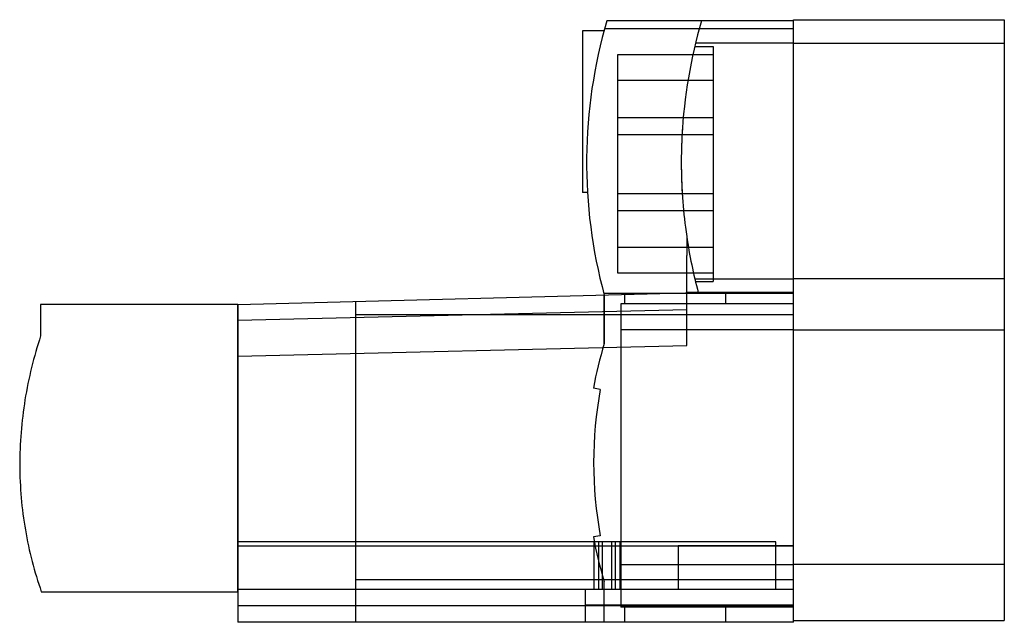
# Model space of a CAD drawing. Header units: millimetres. Extents: x 10 to 80, y 41.2 to 84.
import ezdxf

# ---------------------------------------------------------------- set-up
doc = ezdxf.new("R2010")
doc.units = ezdxf.units.MM
doc.header["$LTSCALE"] = 8.157846
doc.layers.get('0').update_dxf_attribs({"linetype": 'CONTINUOUS'})

msp = doc.modelspace()

# ---------------------------------------------------------------- linework, layer by layer
at = {"color": 7}
for p, q in [((65.024, 83.339), (51.588, 83.339)), ((65.024, 83.917), (51.751, 83.917)), ((65.012, 41.287), (65.012, 83.987)), ((65.012, 83.987), (80.012, 83.987)), ((65.024, 41.162), (65.024, 83.917)), ((80.012, 83.987), (80.012, 41.287)), ((50.012, 83.197), (50.012, 71.697)), ((51.549, 83.197), (50.012, 83.197)), ((58.001, 82.087), (59.32, 82.087)), ((65.012, 82.313), (58.055, 82.313)), ((59.32, 82.087), (59.32, 65.387)), ((65.012, 82.313), (80.012, 82.313)), ((52.507, 81.487), (52.507, 65.987)), ((59.32, 81.487), (52.507, 81.487)), ((52.507, 79.687), (59.32, 79.687)), ((52.507, 77.037), (59.32, 77.037)), ((52.507, 75.837), (59.32, 75.837)), ((50.376, 71.697), (50.012, 71.697)), ((52.507, 71.637), (59.32, 71.637)), ((52.507, 70.437), (59.32, 70.437)), ((57.429, 68.584), (57.429, 67.237)), ((59.32, 67.787), (52.507, 67.787)), ((57.429, 66.886), (57.429, 67.237)), ((57.429, 60.886), (57.429, 66.886)), ((52.507, 65.987), (59.32, 65.987)), ((58.006, 65.572), (65.012, 65.572)), ((58.05, 65.387), (59.32, 65.387)), ((80.012, 65.572), (65.012, 65.572)), ((25.523, 63.737), (58.251, 64.594)), ((51.532, 64.546), (65.024, 64.546)), ((51.562, 64.419), (51.562, 60.964)), ((51.562, 60.964), (51.566, 64.419)), ((52.996, 64.456), (52.996, 63.794)), ((65.024, 64.594), (57.429, 64.594)), ((60.217, 63.794), (60.217, 64.594)), ((11.495, 63.737), (11.495, 61.512)), ((25.512, 63.737), (11.495, 63.737)), ((25.512, 43.337), (25.512, 63.737)), ((25.523, 63.737), (25.519, 63.737)), ((25.523, 63.737), (25.519, 63.737)), ((25.519, 63.737), (25.523, 63.737)), ((25.524, 63.737), (25.524, 41.162)), ((33.876, 63.956), (33.876, 41.162)), ((65.024, 63.794), (52.755, 63.794)), ((52.755, 63.794), (52.755, 42.229)), ((57.429, 63.378), (25.524, 62.609)), ((65.024, 63.007), (33.876, 63.007)), ((65.012, 61.954), (52.755, 61.954)), ((65.012, 61.954), (80.012, 61.954)), ((25.524, 60.076), (57.429, 60.844)), ((57.429, 60.844), (57.429, 60.886)), ((51.287, 57.712), (50.795, 57.799)), ((51.287, 47.312), (50.795, 47.225)), ((63.762, 46.887), (25.524, 46.887)), ((65.024, 46.57), (25.524, 46.57)), ((50.862, 43.487), (50.862, 46.887)), ((51.171, 43.487), (51.171, 46.887)), ((51.436, 43.487), (51.436, 46.887)), ((52.098, 43.487), (52.098, 46.887)), ((52.363, 43.487), (52.363, 46.887)), ((52.694, 43.487), (52.694, 46.887)), ((65.024, 46.587), (56.812, 46.587)), ((56.812, 46.587), (56.812, 43.487)), ((63.762, 43.487), (63.762, 46.887)), ((52.755, 45.267), (65.012, 45.267)), ((80.012, 45.267), (65.012, 45.267)), ((33.876, 44.214), (65.024, 44.214)), ((65.024, 43.487), (25.524, 43.487)), ((50.214, 43.487), (50.214, 41.162)), ((51.562, 41.162), (51.562, 44.064)), ((11.543, 43.337), (25.512, 43.337)), ((25.524, 42.36), (65.024, 42.36)), ((50.214, 42.413), (65.024, 42.413)), ((65.024, 42.229), (52.755, 42.229)), ((52.996, 42.229), (52.996, 41.162)), ((60.217, 41.162), (60.217, 42.229)), ((65.024, 41.162), (25.524, 41.162)), ((65.012, 41.287), (80.012, 41.287))]:
    msp.add_line(p, q, dxfattribs=at)
for centre, radius, start, end in [((86.32, 73.839), 36.008, 163.74723, 195.16645), ((93.052, 73.839), 36.008, 163.74723, 176.97976), ((93.052, 73.839), 36.009, 176.97976, 179.60658), ((93.061, 73.84), 36.017, 179.60711, 183.34734), ((93.052, 73.839), 36.008, 179.60658, 187.34403), ((93.052, 73.839), 36.008, 187.34403, 188.39259), ((93.052, 73.839), 36.008, 188.39259, 194.87806), ((79.512, 52.512), 29.2, 163.1747, 169.56874), ((79.512, 52.512), 28.7, 169.56123, 190.43877), ((79.512, 52.512), 29.2, 190.43126, 196.8253), ((79.324, 52.477), 29.009, 190.43123, 196.85955)]:
    msp.add_arc(centre, radius, start, end, dxfattribs=at)
msp.add_open_spline([(57.12, 76.18), (57.12, 76.18), (57.118, 76.147), (57.105, 75.957), (57.08, 75.508), (57.056, 74.84), (57.045, 74.228), (57.043, 73.737), (57.048, 73.246), (57.062, 72.634), (57.09, 71.966), (57.118, 71.516), (57.131, 71.326), (57.134, 71.293), (57.134, 71.293)], degree=3, knots=[0, 0, 0, 0, 0.064683, 0.127459, 0.249933, 0.372405, 0.43518, 0.499865, 0.564581, 0.62739, 0.749933, 0.872474, 0.935282, 1, 1, 1, 1], dxfattribs=at)
msp.add_open_spline([(57.12, 76.18), (57.12, 76.18), (57.118, 76.147), (57.105, 75.957), (57.08, 75.508), (57.056, 74.84), (57.045, 74.228), (57.043, 73.737), (57.048, 73.246), (57.062, 72.634), (57.09, 71.966), (57.118, 71.516), (57.131, 71.326), (57.134, 71.293), (57.134, 71.293)], degree=3, knots=[0, 0, 0, 0, 0.064683, 0.127459, 0.249933, 0.372405, 0.43518, 0.499865, 0.564581, 0.62739, 0.749933, 0.872474, 0.935282, 1, 1, 1, 1], dxfattribs=at)
msp.add_open_spline([(11.495, 61.512), (11.007, 60.036), (10.255, 56.994), (9.879, 52.314), (10.281, 47.686), (11.048, 44.747), (11.543, 43.337)], degree=3, dxfattribs=at)

doc.saveas('drawing.dxf')
